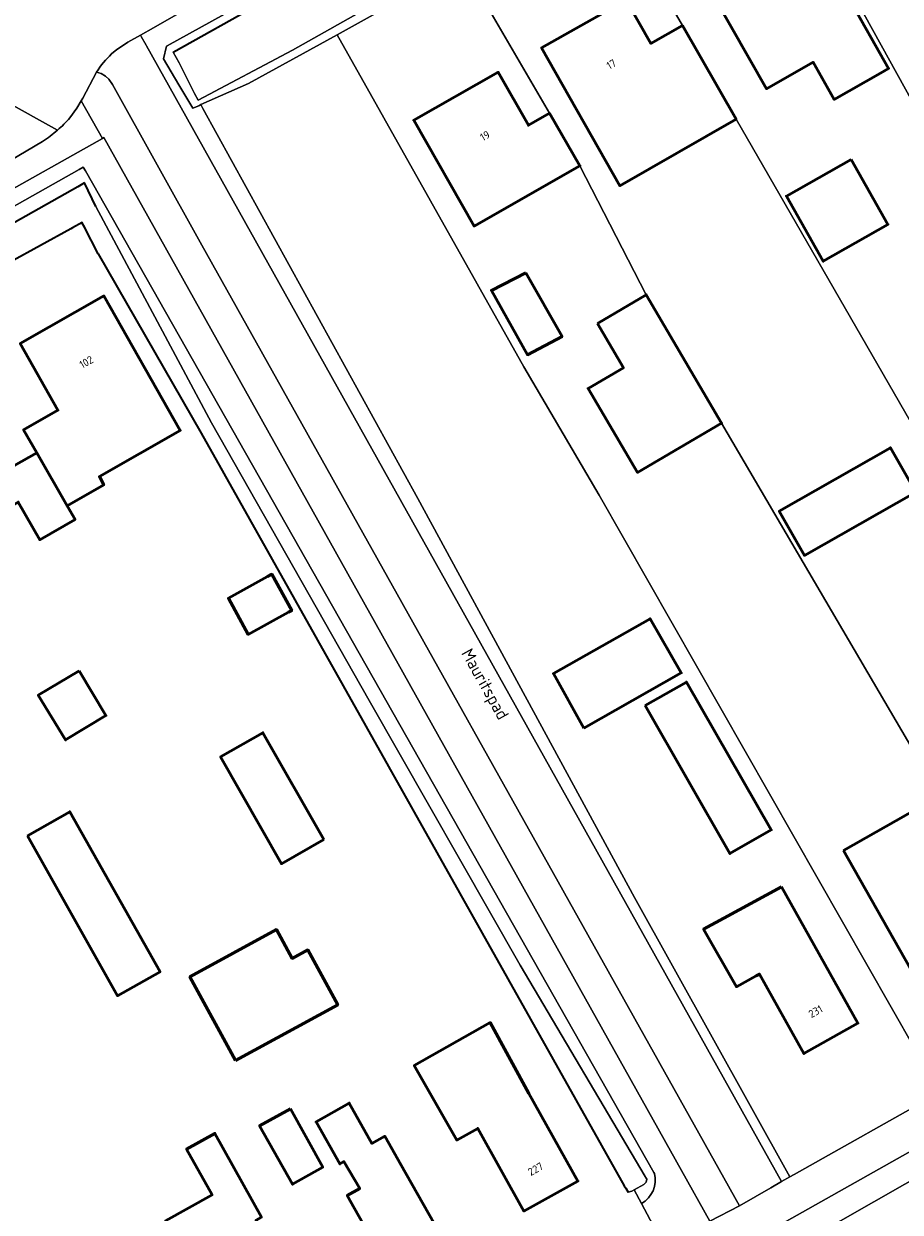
# Model space of a CAD drawing. Header units: metres. Extents: x 113441 to 115918, y 474822 to 477887.
# Tile 91 of 145: x 114792 to 114864, y 476222 to 476319. Entities that reach past the tile are written whole.
import ezdxf
from ezdxf.enums import TextEntityAlignment as Align

# ---------------------------------------------------------------- set-up
doc = ezdxf.new("R2010")
doc.units = ezdxf.units.M
for name, color, linetype, lineweight in [('B-WE-GK-BESCHOEIING-G', 252, 'GK-BESCHOEIING', 35), ('B-WE-GR-GROENVOORZIENING-GV', 252, 'Continuous', 18), ('B-WE-IE-TERREINAFSCHEIDING_KUNSTMATIG_HEKWERK-G', 252, 'IE-TERREINAFSCHEIDING-KUNSTMATIG', 18), ('B-WE-OG-BEBOUWING-GV', 7, 'Continuous', 50), ('B-WE-OG-BEBOUWING-T18', 7, 'Continuous', 50), ('B-WE-OG-BEBOUWING_SCHUUR-GV', 7, 'Continuous', 50), ('B-WE-OG-TERREIN_ERF-GV', 252, 'Continuous', 18), ('B-WE-OG-TOPOGRAFIE-T18', 7, 'Continuous', 18), ('B-WE-OG-WATER-GV', 252, 'Continuous', 18), ('B-WE-OG-WATER_SLOOT-GV', 252, 'Continuous', 18), ('B-WE-VH-VERHARDING_GESLOTEN-GV', 252, 'Continuous', 18), ('B-WE-VH-VERHARDING_OPEN-GV', 252, 'Continuous', 18)]:
    doc.layers.add(name, color=color, linetype=linetype, lineweight=lineweight)
doc.styles.add('NLCS-ISO-ANNOTATIEF-T18', font='NLCS-ISO.ttf', dxfattribs={"height": 1.8})
doc.linetypes.add('GK-BESCHOEIING', pattern='A,30,-5,[1,NLCS.SHX,S=1,R=0,X=0,Y=0],-5', length=40)
doc.linetypes.add('IE-TERREINAFSCHEIDING-KUNSTMATIG', pattern='A,4,[82,NLCS.SHX,S=0.75,R=90,X=0,Y=0],4,-2', length=10)

msp = doc.modelspace()

# ---------------------------------------------------------------- linework, layer by layer
at = {"layer": 'B-WE-GK-BESCHOEIING-G', "ltscale": 0.5, "flags": 128}
for points in [[(114804.345, 476317.123), (114818.606, 476325.142), (114822.046, 476327.076), (114830.976, 476332.097), (114834.386, 476334.015), (114838.182, 476336.149), (114841.71, 476338.133), (114854.592, 476345.376), (114857.647, 476347.094), (114867.925, 476352.873), (114872.155, 476355.252), (114887.325, 476363.782), (114890.796, 476365.733), (114896.87, 476369.149), (114900.294, 476371.074), (114903.241, 476372.731), (114906.039, 476374.304), (114916.202, 476380.019), (114920.606, 476382.495), (114924.291, 476384.567), (114924.603, 476384.767)], [(114796.517, 476306.101), (114789.641, 476302.225)], [(114797.075, 476306.415), (114796.517, 476306.101)], [(114797.983, 476304.478), (114797.075, 476306.415)], [(114796.879, 476303.115), (114796.86, 476303.152), (114796.089, 476302.726)], [(114797.057, 476302.772), (114796.879, 476303.115)], [(114795.938, 476302.643), (114790.977, 476299.903)], [(114796.089, 476302.726), (114795.938, 476302.643)], [(114798.19, 476300.583), (114797.057, 476302.772)], [(114798.19, 476300.583), (114806.63, 476285.892)], [(114806.63, 476285.892), (114841.339, 476224.158), (114841.468, 476223.952)], [(114841.468, 476223.952), (114841.664, 476223.638)]]:
    msp.add_lwpolyline(points, dxfattribs=at)
at = {"layer": 'B-WE-GR-GROENVOORZIENING-GV'}
for points in [[(114806.122, 476321.081), (114802.713, 476319.138), (114801.659, 476318.538), (114801.719, 476318.43), (114802.129, 476317.697), (114802.151, 476317.658), (114854.236, 476224.496), (114854.922, 476224.881), (114842.193, 476247.804), (114824.397, 476280.521), (114806.771, 476312.526), (114806.604, 476312.829), (114806.455, 476312.724), (114805.954, 476312.536), (114804.81, 476314.465), (114803.545, 476316.597), (114803.802, 476317.63), (114803.855, 476317.66), (114815.623, 476324.174)], [(114842.759, 476222.696), (114844.633, 476219.151), (114845.155, 476219.445), (114848.36, 476221.25), (114798.641, 476310.125), (114798.529, 476310.062), (114789.451, 476304.96), (114789.392, 476303.441), (114796.627, 476307.521)], [(114796.627, 476307.521), (114796.953, 476307.705), (114797.134, 476307.387), (114843.773, 476225.24), (114843.818, 476225.16)]]:
    msp.add_lwpolyline(points, dxfattribs=at)
msp.add_lwpolyline([(114867.096, 476225.851), (114866.121, 476227.7), (114847.323, 476217.131), (114848.51, 476215.303), (114848.535, 476215.265)], close=True, dxfattribs=at)
msp.add_lwpolyline([(114843.818, 476225.16, -0.335651), (114842.759, 476222.696)], format="xyb", dxfattribs=at)
at = {"layer": 'B-WE-IE-TERREINAFSCHEIDING_KUNSTMATIG_HEKWERK-G'}
msp.add_lwpolyline([(114806.604, 476312.829), (114806.771, 476312.526), (114824.397, 476280.521), (114842.193, 476247.804), (114854.922, 476224.881)], dxfattribs=at)
at = {"layer": 'B-WE-OG-BEBOUWING-GV'}
for points in [[(114856.404, 476327.528), (114853.799, 476326.042), (114852.808, 476327.779), (114847.092, 476324.519), (114853.017, 476314.131), (114856.83, 476316.303), (114858.576, 476313.265), (114862.355, 476315.416), (114863.022, 476315.795)], [(114846.133, 476319.308), (114843.524, 476317.85), (114841.491, 476321.419), (114834.556, 476317.492), (114840.981, 476306.172), (114850.516, 476311.634)], [(114835.216, 476312.128), (114833.476, 476311.141), (114831.009, 476315.49), (114824.074, 476311.556), (114829.02, 476302.867), (114837.711, 476307.814)], [(114859.959, 476308.334), (114854.642, 476305.325), (114857.661, 476299.99), (114862.978, 476302.999)], [(114793.143, 476284.282), (114795.655, 476279.93), (114798.649, 476281.644), (114798.29, 476282.317), (114804.921, 476286.112), (114798.652, 476297.135), (114791.795, 476293.233), (114794.889, 476287.764), (114792.073, 476286.16)], [(114839.143, 476294.876), (114841.27, 476291.255), (114838.382, 476289.558), (114842.434, 476282.66), (114849.332, 476286.713), (114843.152, 476297.232)], [(114795.655, 476279.93), (114793.143, 476284.282), (114791.267, 476283.213), (114787.094, 476290.538), (114780.162, 476286.589), (114785.711, 476276.846), (114791.628, 476280.229), (114793.39, 476277.138), (114796.292, 476278.804)], [(114865.251, 476281.055), (114863.181, 476284.685), (114854.056, 476279.477), (114856.125, 476275.852)], [(114812.079, 476274.117), (114808.868, 476272.35), (114810.503, 476269.378), (114813.807, 476271.195), (114814.065, 476271.337), (114812.429, 476274.31)], [(114838.039, 476261.677), (114846.014, 476266.219), (114843.464, 476270.666), (114835.536, 476266.164)], [(114796.616, 476266.394), (114793.264, 476264.383), (114795.514, 476260.73), (114798.823, 476262.715)], [(114843.058, 476263.534), (114850.014, 476251.403), (114853.397, 476253.343), (114846.445, 476265.463)], [(114816.689, 476252.543), (114811.698, 476261.306), (114808.222, 476259.327), (114813.214, 476250.563)], [(114859.325, 476251.656), (114865.714, 476240.367), (114871.847, 476243.838), (114865.458, 476255.127)], [(114792.377, 476252.87), (114799.782, 476239.743), (114803.266, 476241.709), (114795.86, 476254.835)], [(114854.243, 476248.678), (114849.525, 476246.101), (114847.857, 476245.19), (114850.545, 476240.472), (114852.171, 476241.376), (114852.432, 476241.521), (114856.084, 476234.999), (114860.512, 476237.479)], [(114809.464, 476234.419), (114817.84, 476239.004), (114815.382, 476243.495), (114814.11, 476242.799), (114812.814, 476245.167), (114805.709, 476241.279)], [(114833.526, 476231.72), (114830.354, 476237.535), (114824.11, 476234.009), (114827.599, 476227.898), (114829.327, 476228.854), (114833.114, 476222.073), (114837.535, 476224.542)], [(114823.03, 476225.852), (114821.693, 476228.215), (114820.648, 476227.624), (114818.776, 476230.931), (114816.061, 476229.394), (114818.011, 476225.948), (114818.346, 476226.137), (114819.646, 476223.936), (114818.613, 476223.351), (114822.694, 476216.141), (114827.112, 476218.641)], [(114813.951, 476230.472), (114811.421, 476229.074), (114814.131, 476224.279), (114816.602, 476225.676)], [(114816.139, 476212.565), (114811.141, 476221.331), (114811.578, 476221.574), (114807.76, 476228.444), (114805.444, 476227.157), (114807.533, 476223.398), (114803.722, 476221.28), (114810.387, 476209.286)]]:
    msp.add_lwpolyline(points, close=True, dxfattribs=at)
at = {"layer": 'B-WE-OG-BEBOUWING_SCHUUR-GV'}
msp.add_lwpolyline([(114833.276, 476299.029), (114830.439, 476297.592), (114833.401, 476292.318), (114836.24, 476293.826)], close=True, dxfattribs=at)
at = {"layer": 'B-WE-OG-TERREIN_ERF-GV'}
for points in [[(114861.439, 476343.9), (114859.896, 476343.03), (114860.253, 476342.385), (114861.038, 476340.965), (114858.011, 476339.296), (114857.258, 476340.636), (114856.871, 476341.324), (114851.153, 476338.1), (114868.995, 476305.853), (114879.677, 476311.798)], [(114853.017, 476314.131), (114847.092, 476324.519), (114852.808, 476327.779), (114853.799, 476326.042), (114856.404, 476327.528), (114863.022, 476315.795), (114862.355, 476315.416), (114858.576, 476313.265), (114856.83, 476316.303)], [(114869.971, 476251.085), (114865.037, 476259.877), (114849.332, 476286.713), (114842.434, 476282.66), (114838.382, 476289.558), (114841.27, 476291.255), (114839.143, 476294.876), (114843.152, 476297.232), (114837.711, 476307.814), (114829.02, 476302.867), (114824.074, 476311.556), (114831.009, 476315.49), (114833.476, 476311.141), (114835.216, 476312.128), (114827.743, 476324.947), (114824.328, 476323.03), (114824.643, 476322.47), (114824.684, 476322.398), (114821.241, 476320.479), (114817.783, 476318.568), (114833.107, 476291.33), (114839.287, 476280.811), (114867.225, 476231.796), (114877.861, 476237.773)], [(114839.287, 476280.811), (114833.107, 476291.33), (114817.783, 476318.568), (114810.524, 476314.558), (114806.604, 476312.829), (114806.771, 476312.526), (114824.397, 476280.521), (114842.193, 476247.804), (114854.922, 476224.881), (114855.28, 476225.083), (114867.225, 476231.796)], [(114859.959, 476308.334), (114862.978, 476302.999), (114857.661, 476299.99), (114854.642, 476305.325)], [(114793.143, 476284.282), (114792.073, 476286.16), (114794.889, 476287.764), (114791.795, 476293.233), (114798.652, 476297.135), (114804.921, 476286.112), (114798.29, 476282.317), (114798.649, 476281.644), (114795.655, 476279.93), (114796.292, 476278.804), (114793.39, 476277.138), (114791.628, 476280.229), (114785.711, 476276.846), (114780.162, 476286.589), (114787.094, 476290.538), (114791.267, 476283.213)], [(114865.251, 476281.055), (114856.125, 476275.852), (114854.056, 476279.477), (114863.181, 476284.685)], [(114812.079, 476274.117), (114812.429, 476274.31), (114814.065, 476271.337), (114813.807, 476271.195), (114810.503, 476269.378), (114808.868, 476272.35)], [(114843.464, 476270.666), (114846.014, 476266.219), (114838.039, 476261.677), (114835.536, 476266.164)], [(114796.616, 476266.394), (114798.823, 476262.715), (114795.514, 476260.73), (114793.264, 476264.383)], [(114846.445, 476265.463), (114853.397, 476253.343), (114850.014, 476251.403), (114843.058, 476263.534)], [(114816.689, 476252.543), (114813.214, 476250.563), (114808.222, 476259.327), (114811.698, 476261.306)], [(114859.325, 476251.656), (114865.458, 476255.127), (114871.847, 476243.838), (114865.714, 476240.367)], [(114792.377, 476252.87), (114795.86, 476254.835), (114803.266, 476241.709), (114799.782, 476239.743)], [(114849.525, 476246.101), (114854.243, 476248.678), (114860.512, 476237.479), (114856.084, 476234.999), (114852.432, 476241.521), (114852.171, 476241.376), (114850.545, 476240.472), (114847.857, 476245.19)], [(114809.464, 476234.419), (114805.709, 476241.279), (114812.814, 476245.167), (114814.11, 476242.799), (114815.382, 476243.495), (114817.84, 476239.004)], [(114833.526, 476231.72), (114837.535, 476224.542), (114833.114, 476222.073), (114829.327, 476228.854), (114827.599, 476227.898), (114824.11, 476234.009), (114830.354, 476237.535)], [(114823.03, 476225.852), (114827.112, 476218.641), (114822.694, 476216.141), (114818.613, 476223.351), (114819.646, 476223.936), (114818.346, 476226.137), (114818.011, 476225.948), (114816.061, 476229.394), (114818.776, 476230.931), (114820.648, 476227.624), (114821.693, 476228.215)], [(114813.951, 476230.472), (114816.602, 476225.676), (114814.131, 476224.279), (114811.421, 476229.074)], [(114816.139, 476212.565), (114810.387, 476209.286), (114803.722, 476221.28), (114807.533, 476223.398), (114805.444, 476227.157), (114807.76, 476228.444), (114811.578, 476221.574), (114811.141, 476221.331)]]:
    msp.add_lwpolyline(points, close=True, dxfattribs=at)
for points in [[(114868.995, 476305.853), (114851.153, 476338.1)], [(114889.383, 476244.249), (114850.516, 476311.634), (114840.981, 476306.172), (114834.556, 476317.492), (114841.491, 476321.419), (114843.524, 476317.85), (114846.133, 476319.308), (114839.137, 476331.342)], [(114839.137, 476331.342), (114846.133, 476319.308), (114850.516, 476311.634), (114889.383, 476244.249)], [(114827.743, 476324.947), (114835.216, 476312.128), (114837.711, 476307.814), (114843.152, 476297.232), (114849.332, 476286.713), (114865.037, 476259.877)], [(114790.449, 476207.088), (114794.384, 476200.342), (114798.41, 476193.261), (114807.09, 476198.18), (114844.633, 476219.151), (114842.759, 476222.696), (114842.153, 476223.809), (114841.964, 476223.705), (114841.664, 476223.638), (114841.468, 476223.952), (114841.339, 476224.158), (114806.63, 476285.892), (114798.19, 476300.583), (114797.057, 476302.772), (114796.879, 476303.115), (114796.86, 476303.152), (114796.089, 476302.726), (114795.938, 476302.643), (114790.977, 476299.903)]]:
    msp.add_lwpolyline(points, dxfattribs=at)
at = {"layer": 'B-WE-OG-WATER-GV'}
for points in [[(114818.606, 476325.142), (114804.345, 476317.123), (114804.821, 476316.258), (114806.1, 476313.754), (114806.38, 476313.207), (114814.131, 476317.307), (114820.89, 476321.1)], [(114790.977, 476299.903), (114795.938, 476302.643), (114796.089, 476302.726), (114796.86, 476303.152), (114796.879, 476303.115), (114797.057, 476302.772), (114798.19, 476300.583), (114806.63, 476285.892), (114841.339, 476224.158), (114841.468, 476223.952), (114841.664, 476223.638), (114841.964, 476223.705), (114842.153, 476223.809), (114842.956, 476224.249), (114843.149, 476224.462), (114843.196, 476224.701), (114843.099, 476224.864), (114843.066, 476224.92), (114832.803, 476242.242), (114820.405, 476263.97), (114807.47, 476286.743), (114797.983, 476304.478), (114797.075, 476306.415), (114796.517, 476306.101), (114789.641, 476302.225)]]:
    msp.add_lwpolyline(points, dxfattribs=at)
at = {"layer": 'B-WE-OG-WATER_SLOOT-GV'}
msp.add_lwpolyline([(114804.821, 476316.258), (114804.345, 476317.123), (114818.606, 476325.142), (114818.312, 476325.663), (114815.623, 476324.174), (114803.855, 476317.66), (114803.802, 476317.63), (114803.545, 476316.597), (114804.81, 476314.465), (114805.954, 476312.536), (114806.455, 476312.724), (114806.604, 476312.829), (114810.524, 476314.558), (114817.783, 476318.568), (114821.241, 476320.479), (114820.89, 476321.1), (114814.131, 476317.307), (114806.38, 476313.207), (114806.1, 476313.754)], close=True, dxfattribs=at)
for points in [[(114797.134, 476307.387), (114796.953, 476307.705), (114796.627, 476307.521), (114789.392, 476303.441), (114789.359, 476302.589), (114789.414, 476302.62), (114789.641, 476302.225), (114796.517, 476306.101), (114797.075, 476306.415), (114797.983, 476304.478), (114807.47, 476286.743), (114820.405, 476263.97), (114832.803, 476242.242), (114843.066, 476224.92), (114843.099, 476224.864), (114843.196, 476224.701), (114843.149, 476224.462), (114842.956, 476224.249), (114842.153, 476223.809), (114842.759, 476222.696)], [(114843.818, 476225.16), (114843.773, 476225.24), (114797.134, 476307.387)]]:
    msp.add_lwpolyline(points, dxfattribs=at)
msp.add_lwpolyline([(114842.759, 476222.696, 0.335651), (114843.818, 476225.16)], format="xyb", dxfattribs=at)
at = {"layer": 'B-WE-VH-VERHARDING_GESLOTEN-GV'}
msp.add_lwpolyline([(114867.096, 476225.851), (114848.535, 476215.265)], dxfattribs=at)
at = {"layer": 'B-WE-VH-VERHARDING_OPEN-GV'}
for points in [[(114799.281, 476316.986), (114799.708, 476317.35), (114800.088, 476317.598), (114800.626, 476317.949), (114801.659, 476318.538), (114802.713, 476319.138), (114806.122, 476321.081), (114807.443, 476321.856), (114804.527, 476327.107)], [(114802.151, 476317.658), (114802.129, 476317.697), (114801.719, 476318.43), (114801.659, 476318.538), (114800.626, 476317.949), (114800.088, 476317.598), (114799.708, 476317.35), (114799.281, 476316.986)], [(114798.061, 476315.486), (114798.439, 476315.386), (114798.798, 476315.167), (114799.07, 476314.92), (114799.349, 476314.494), (114806.687, 476301.314), (114850.81, 476222.509), (114853.365, 476223.99), (114854.236, 476224.496), (114802.151, 476317.658)], [(114795.858, 476311.738), (114796.445, 476312.542), (114796.797, 476313.151), (114796.924, 476313.37), (114798.061, 476315.486)], [(114780.862, 476300.094), (114783.84, 476301.781), (114789.451, 476304.96), (114798.529, 476310.062), (114796.797, 476313.151), (114796.445, 476312.542), (114795.858, 476311.738)], [(114794.858, 476310.747), (114790.482, 476313.168), (114790.303, 476313.267)], [(114790.303, 476313.267), (114790.482, 476313.168), (114794.858, 476310.747)], [(114789.162, 476312.368), (114751.316, 476290.942), (114753.555, 476287.061), (114790.949, 476308.222), (114793.618, 476309.809)], [(114793.618, 476309.809), (114790.949, 476308.222), (114753.555, 476287.061), (114754.615, 476285.223), (114758.003, 476287.143), (114762.655, 476289.779), (114774.872, 476296.7), (114780.862, 476300.094)], [(114867.225, 476231.796), (114855.28, 476225.083), (114854.922, 476224.881), (114854.236, 476224.496), (114853.365, 476223.99), (114850.81, 476222.509), (114848.36, 476221.25)], [(114847.323, 476217.131), (114866.121, 476227.7)]]:
    msp.add_lwpolyline(points, dxfattribs=at)
for points in [[(114799.281, 476316.986, 0.070358), (114798.061, 476315.486)], [(114798.061, 476315.486, -0.070358), (114799.281, 476316.986)], [(114795.858, 476311.738, -0.031639), (114794.858, 476310.747)], [(114794.858, 476310.747, 0.031639), (114795.858, 476311.738)], [(114793.618, 476309.809, 0.034736), (114794.858, 476310.747)], [(114794.858, 476310.747, -0.034736), (114793.618, 476309.809)]]:
    msp.add_lwpolyline(points, format="xyb", dxfattribs=at)
msp.add_lwpolyline([(114806.687, 476301.314), (114799.349, 476314.494), (114799.07, 476314.92), (114798.798, 476315.167), (114798.439, 476315.386), (114798.061, 476315.486), (114796.924, 476313.37), (114796.797, 476313.151), (114798.529, 476310.062), (114798.641, 476310.125), (114848.36, 476221.25), (114850.81, 476222.509)], close=True, dxfattribs=at)

# ---------------------------------------------------------------- texts
at = {"layer": 'B-WE-OG-BEBOUWING-T18', "style": 'NLCS-ISO-ANNOTATIEF-T18'}
for s, rotation, p in [('17', 29.5, (114840.281, 476316.137)), ('19', 29.6, (114829.918, 476310.273)), ('102', 29.6, (114797.216, 476291.716)), ('231', 29.2, (114857.037, 476238.454)), ('227', 29.2, (114834.067, 476225.525))]:
    msp.add_text(s, height=0.64, rotation=rotation, dxfattribs=at).set_placement(p, align=Align.MIDDLE)
at = {"layer": 'B-WE-OG-TOPOGRAFIE-T18', "style": 'NLCS-ISO-ANNOTATIEF-T18'}
msp.add_text('Mauritspad', height=1, rotation=299.2, dxfattribs=at).set_placement((114829.808, 476265.231), align=Align.MIDDLE)

doc.saveas('drawing.dxf')
